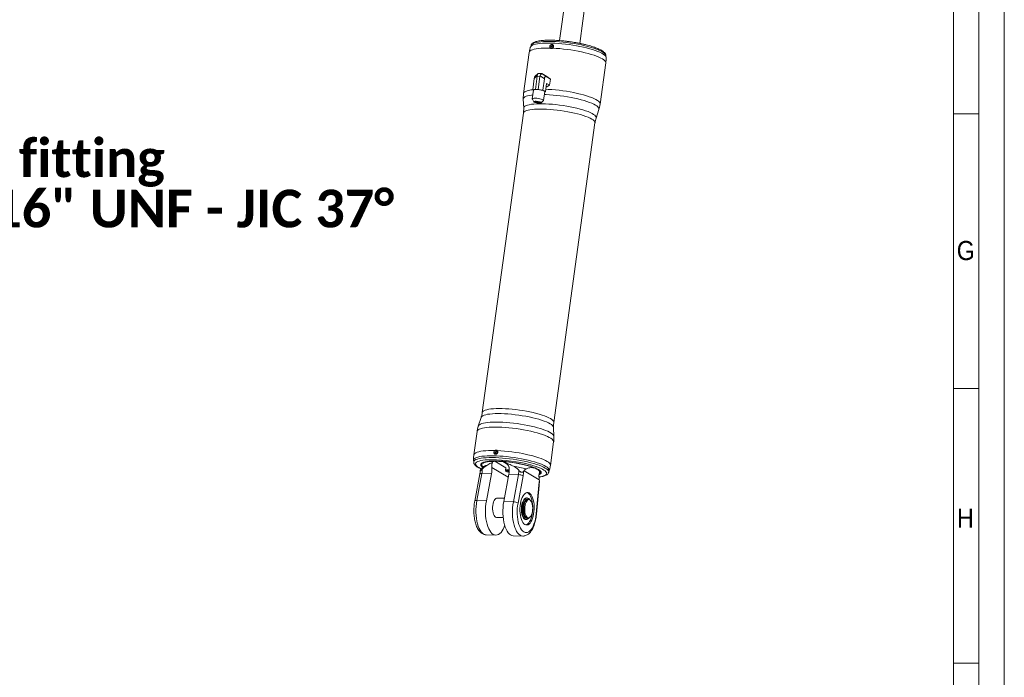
# Model space of a CAD drawing. Header units: millimetres. Extents: x 50 to 4179, y 50 to 2920.
# Tile 7 of 9: x 3187 to 4155, y 696 to 1342. Entities that reach past the tile are written whole.
import ezdxf

# ---------------------------------------------------------------- set-up
doc = ezdxf.new("R2010")
doc.units = ezdxf.units.MM
doc.header["$LTSCALE"] = 5
doc.linetypes.add('SLD-Solido', pattern=[0])
doc.styles.add('SLDTEXTSTYLE0', font='GOTHIC.TTF', dxfattribs={"width": 0.913})
doc.styles.add('SLDTEXTSTYLE1', font='CALIBRIB.TTF')

# ---------------------------------------------------------------- blocks, each defined once
blk = doc.blocks.new('SW_NOTE_13')
at = {"color": 0, "linetype": 'Continuous', "lineweight": 0, "char_height": 37.0417, "attachment_point": 1, "style": 'SLDTEXTSTYLE1'}
for s, insert in [('Oil fitting', (2.98, 17.99)), ('7/16" UNF - JIC 37°', (2.98, -31.39))]:
    blk.add_mtext(s, dxfattribs=dict(at, insert=insert))

msp = doc.modelspace()

# ---------------------------------------------------------------- linework, layer by layer
at = {"color": 7, "linetype": 'SLD-Solido', "lineweight": 0}
for p, q in [((4155, 50), (4155, 2920)), ((4130, 75), (4130, 2895)), ((4130, 1250), (4105, 1250)), ((4105, 1250), (4130, 1250)), ((4105, 980), (4130, 980)), ((4105, 710), (4130, 710))]:
    msp.add_line(p, q, dxfattribs=at)
at = {"color": 7, "linetype": 'SLD-Solido', "lineweight": 15}
for p, q in [((4105, 100), (4105, 2870)), ((3750.102, 1557.002), (3717.734, 1321.892)), ((3737.547, 1319.164), (3769.915, 1554.274)), ((3689.629, 1317.231), (3689.087, 1315.569)), ((3710.912, 1316.959), (3709.692, 1316.297)), ((3711.818, 1316.311), (3710.912, 1316.959)), ((3687.873, 1310.294), (3682.305, 1269.851)), ((3709.692, 1316.297), (3709.5, 1314.899)), ((3709.5, 1314.899), (3710.527, 1314.163)), ((3710.557, 1314.274), (3709.5, 1314.899)), ((3710.944, 1315.557), (3709.692, 1316.297)), ((3710.944, 1315.557), (3710.799, 1314.504)), ((3711.811, 1316.028), (3710.944, 1315.557)), ((3763.42, 1305.335), (3763.347, 1307.082)), ((3757.595, 1259.486), (3763.163, 1299.929)), ((3696.416, 1289.289), (3693.687, 1286.794)), ((3700.155, 1289.51), (3697.269, 1289.604)), ((3700.255, 1289.485), (3704.48, 1286.579)), ((3700.406, 1289.401), (3705.342, 1286.484)), ((3692.843, 1284.609), (3691.31, 1273.469)), ((3695.766, 1287.281), (3692.843, 1284.609)), ((3695.738, 1286.84), (3693.96, 1273.924)), ((3698.388, 1286.753), (3695.738, 1286.84)), ((3698.388, 1286.753), (3696.61, 1273.837)), ((3702.733, 1284.286), (3698.507, 1287.192)), ((3702.733, 1284.286), (3701.199, 1273.146)), ((3704.958, 1279.644), (3703.848, 1271.58)), ((3707.804, 1277.962), (3704.478, 1276.155)), ((3704.48, 1286.579), (3708.651, 1284.114)), ((3704.958, 1279.644), (3707.804, 1277.962)), ((3705.342, 1286.484), (3708.651, 1284.114)), ((3707.804, 1277.962), (3708.651, 1284.114)), ((3692.074, 1273.282), (3690.885, 1264.642)), ((3691.31, 1273.469), (3692.67, 1273.702)), ((3691.31, 1273.469), (3692.04, 1273.037)), ((3693.569, 1273.857), (3693.96, 1273.924)), ((3693.96, 1273.924), (3694.576, 1273.904)), ((3695.994, 1273.857), (3696.61, 1273.837)), ((3697.286, 1273.736), (3696.61, 1273.837)), ((3701.199, 1273.146), (3698.843, 1273.501)), ((3701.199, 1273.146), (3702.194, 1272.558)), ((3701.893, 1263.127), (3703.083, 1271.767)), ((3702.852, 1272.169), (3703.848, 1271.58)), ((3703.038, 1271.441), (3703.848, 1271.58)), ((3682.048, 1264.445), (3682.421, 1255.514)), ((3690.931, 1264.446), (3692.497, 1261.75)), ((3699.559, 1260.778), (3701.796, 1262.951)), ((3682.191, 1250.691), (3641.663, 956.312)), ((3753.61, 1245.713), (3756.382, 1254.211)), ((3712, 946.629), (3752.528, 1241.007)), ((3640.581, 951.606), (3637.809, 943.109)), ((3712.143, 932.875), (3711.77, 941.806)), ((3636.596, 937.834), (3633.428, 914.827)), ((3708.718, 904.462), (3711.886, 927.469)), ((3655.36, 918.178), (3654.544, 916.989)), ((3654.544, 916.989), (3655.026, 915.757)), ((3655.795, 916.249), (3654.544, 916.989)), ((3655.026, 915.757), (3655.957, 915.726)), ((3656.657, 918.136), (3655.36, 918.178)), ((3656.611, 917.439), (3655.36, 918.178)), ((3656.611, 917.439), (3655.795, 916.249)), ((3655.795, 916.249), (3655.991, 915.749)), ((3656.919, 917.429), (3656.611, 917.439)), ((3656.921, 917.462), (3656.657, 918.136)), ((3633.171, 909.421), (3633.244, 907.674)), ((3640.476, 900.612), (3640.081, 899.925)), ((3641.263, 904.393), (3641.671, 903.88)), ((3664.877, 901.997), (3664.416, 899.605)), ((3639.305, 896.006), (3634.283, 869.287)), ((3641.342, 896.572), (3636.32, 869.853)), ((3650.782, 896.264), (3641.342, 896.572)), ((3645.76, 869.545), (3650.782, 896.264)), ((3667.863, 895.707), (3662.841, 868.988)), ((3664.492, 899.357), (3664.898, 898.817)), ((3666.537, 898.481), (3666.83, 899.142)), ((3667.107, 898.936), (3666.537, 898.481)), ((3668.166, 898.023), (3666.537, 898.481)), ((3666.83, 899.142), (3668.224, 899.096)), ((3667.193, 899.13), (3667.107, 898.936)), ((3667.107, 898.936), (3668.205, 898.627)), ((3677.303, 895.4), (3667.863, 895.707)), ((3672.281, 868.68), (3677.303, 895.4)), ((3681.853, 894.084), (3676.831, 867.365)), ((3682.336, 898.547), (3682.73, 899.234)), ((3697.77, 890.344), (3682.73, 899.234)), ((3697.808, 896.138), (3698.356, 896.533)), ((3697.808, 896.138), (3697.874, 896.187)), ((3706.963, 897.525), (3706.945, 897.473)), ((3706.963, 897.525), (3707.505, 899.187)), ((3694.667, 856.821), (3697.204, 885.01)), ((3695.006, 856.61), (3697.544, 884.799)), ((3697.77, 890.344), (3697.931, 889.329)), ((3663.424, 872.085), (3656.357, 872.316)), ((3685.773, 872.437), (3685.162, 872.457)), ((3686.865, 871.321), (3686.295, 871.34)), ((3645.76, 869.545), (3636.32, 869.853)), ((3672.281, 868.68), (3662.841, 868.988)), ((3681.153, 867.839), (3681.063, 867.842)), ((3687.823, 871.029), (3688.016, 870.902)), ((3688.718, 870.399), (3688.016, 870.902)), ((3655.738, 853.326), (3662.21, 853.115)), ((3680.799, 860.809), (3680.709, 860.812)), ((3680.799, 860.809), (3681.49, 860.966)), ((3685.676, 852.35), (3686.246, 852.331)), ((3687.422, 852.674), (3688.155, 853.13)), ((3684.382, 851.311), (3684.994, 851.291)), ((3645.527, 836.205), (3654.966, 835.897)), ((3672.048, 835.34), (3681.488, 835.032))]:
    msp.add_line(p, q, dxfattribs=at)
at = {"color": 8, "linetype": 'SLD-Solido', "lineweight": 15}
for p, q in [((3667.321, 892.82), (3651.052, 902.437)), ((3664.88, 902.011), (3653.929, 908.485)), ((3666.339, 905.668), (3662.02, 908.221))]:
    msp.add_line(p, q, dxfattribs=at)
at = {"color": 8, "linetype": 'SLD-Solido', "lineweight": 15, "flags": 128}
for points in [[(3689.087, 1315.571), (3689.398, 1316.151), (3690.091, 1316.812), (3691.121, 1317.411), (3692.479, 1317.942), (3694.152, 1318.401), (3696.124, 1318.783), (3698.377, 1319.084), (3700.89, 1319.301), (3703.639, 1319.434), (3706.6, 1319.48), (3709.743, 1319.438), (3713.04, 1319.31), (3716.46, 1319.097), (3719.971, 1318.8), (3723.541, 1318.423), (3727.135, 1317.968), (3730.721, 1317.44), (3734.265, 1316.845), (3737.733, 1316.187), (3741.094, 1315.472), (3744.316, 1314.708), (3747.369, 1313.902), (3750.224, 1313.06), (3752.856, 1312.192), (3755.238, 1311.304), (3757.35, 1310.406), (3759.17, 1309.506), (3760.684, 1308.611), (3761.875, 1307.731), (3762.733, 1306.874), (3763.25, 1306.047), (3763.42, 1305.337)], [(3763.347, 1307.082), (3763.317, 1307.344), (3762.989, 1308.156), (3762.308, 1309.004), (3761.283, 1309.879), (3759.922, 1310.774), (3758.239, 1311.679), (3756.249, 1312.586), (3753.973, 1313.485), (3751.431, 1314.37), (3748.649, 1315.23), (3745.653, 1316.058), (3742.472, 1316.845), (3739.137, 1317.585), (3735.679, 1318.269), (3732.133, 1318.892), (3728.532, 1319.447), (3724.911, 1319.929), (3721.304, 1320.333), (3717.747, 1320.656), (3714.274, 1320.894), (3710.919, 1321.045), (3707.712, 1321.108), (3704.687, 1321.082), (3701.87, 1320.967), (3699.291, 1320.764), (3696.973, 1320.476), (3694.939, 1320.104), (3693.208, 1319.654), (3691.797, 1319.128), (3690.72, 1318.533), (3689.988, 1317.873), (3689.629, 1317.231)], [(3708.483, 1314.514), (3705.307, 1314.545), (3702.322, 1314.488), (3699.556, 1314.343), (3697.034, 1314.111), (3694.78, 1313.794), (3692.815, 1313.395), (3691.159, 1312.918), (3689.826, 1312.368), (3688.83, 1311.75), (3688.178, 1311.068), (3687.879, 1310.331), (3687.873, 1310.294)], [(3763.163, 1299.929), (3763.163, 1300.389), (3762.882, 1301.203), (3762.249, 1302.054), (3761.27, 1302.934), (3759.954, 1303.834), (3758.314, 1304.746), (3756.365, 1305.661), (3754.125, 1306.572), (3751.616, 1307.468), (3748.862, 1308.343), (3745.887, 1309.187), (3742.721, 1309.992), (3739.393, 1310.752), (3735.934, 1311.458), (3732.377, 1312.105), (3728.755, 1312.686), (3725.103, 1313.196), (3721.455, 1313.629), (3717.845, 1313.982), (3714.307, 1314.252), (3710.875, 1314.436)], [(3691.423, 1268.548), (3690.259, 1268.407), (3688.144, 1268.066), (3686.319, 1267.645), (3684.802, 1267.15), (3683.607, 1266.584), (3682.744, 1265.953), (3682.223, 1265.263), (3682.047, 1264.521), (3682.048, 1264.445)], [(3682.305, 1269.851), (3682.335, 1270.008), (3682.688, 1270.734), (3683.39, 1271.403), (3684.432, 1272.01), (3685.807, 1272.547), (3687.5, 1273.011), (3689.496, 1273.398), (3691.335, 1273.652)], [(3753.009, 1258.521), (3751.34, 1259.42), (3749.372, 1260.32), (3747.122, 1261.214), (3744.612, 1262.093), (3741.866, 1262.949), (3738.908, 1263.774), (3735.767, 1264.56), (3732.472, 1265.3), (3729.053, 1265.987), (3725.543, 1266.615), (3721.974, 1267.177), (3718.379, 1267.669), (3714.793, 1268.085), (3711.249, 1268.423), (3707.779, 1268.678), (3704.417, 1268.849), (3702.689, 1268.905)], [(3704.186, 1274.034), (3706.617, 1273.932), (3710.079, 1273.716), (3713.633, 1273.415), (3717.246, 1273.033), (3720.884, 1272.573), (3724.513, 1272.039), (3728.1, 1271.436), (3731.61, 1270.77), (3735.012, 1270.047), (3738.273, 1269.274), (3741.363, 1268.458), (3744.253, 1267.606), (3746.916, 1266.727), (3749.328, 1265.829), (3751.465, 1264.92), (3753.308, 1264.008), (3754.839, 1263.103), (3756.045, 1262.212), (3756.914, 1261.345), (3757.437, 1260.508), (3757.611, 1259.71), (3757.595, 1259.485)], [(3682.421, 1255.514), (3682.493, 1256.061), (3682.898, 1256.76), (3683.652, 1257.401), (3684.748, 1257.977), (3686.175, 1258.483), (3687.919, 1258.914), (3689.962, 1259.265), (3692.285, 1259.532), (3694.863, 1259.714), (3697.672, 1259.809), (3700.684, 1259.814), (3703.868, 1259.731), (3707.194, 1259.56), (3710.627, 1259.303), (3714.134, 1258.963), (3717.68, 1258.542), (3721.23, 1258.046), (3724.748, 1257.478), (3728.199, 1256.845), (3731.55, 1256.152), (3734.767, 1255.408), (3737.817, 1254.618), (3740.672, 1253.792), (3743.301, 1252.937), (3745.679, 1252.061), (3747.783, 1251.174), (3749.592, 1250.284), (3751.087, 1249.401), (3752.254, 1248.532), (3753.08, 1247.686), (3753.559, 1246.873), (3753.685, 1246.099), (3753.61, 1245.713)], [(3749.275, 1244.808), (3747.642, 1245.685), (3745.708, 1246.563), (3743.493, 1247.434), (3741.018, 1248.29), (3738.307, 1249.121), (3735.389, 1249.92), (3732.291, 1250.678), (3729.045, 1251.388), (3725.682, 1252.043), (3722.237, 1252.637), (3718.744, 1253.163), (3715.237, 1253.616), (3711.75, 1253.993), (3708.32, 1254.288), (3704.979, 1254.499), (3701.762, 1254.625), (3698.699, 1254.663), (3695.822, 1254.614), (3693.159, 1254.477), (3690.737, 1254.255), (3688.579, 1253.949), (3686.707, 1253.563), (3685.14, 1253.1), (3683.893, 1252.565), (3682.978, 1251.963), (3682.406, 1251.301), (3682.191, 1250.691)], [(3756.382, 1254.211), (3756.42, 1254.346), (3756.422, 1255.112), (3756.077, 1255.92), (3755.389, 1256.763), (3754.363, 1257.633), (3753.009, 1258.521)], [(3752.528, 1241.007), (3752.52, 1241.49), (3752.221, 1242.275), (3751.576, 1243.095), (3750.591, 1243.942), (3749.275, 1244.808)], [(3641.663, 956.311), (3641.878, 956.922), (3642.45, 957.585), (3643.365, 958.187), (3644.612, 958.722), (3646.179, 959.185), (3648.051, 959.571), (3650.209, 959.877), (3652.632, 960.099), (3655.295, 960.235), (3658.172, 960.285), (3661.234, 960.246), (3664.452, 960.121), (3667.792, 959.909), (3671.223, 959.614), (3674.709, 959.238), (3678.216, 958.784), (3681.71, 958.258), (3685.155, 957.665), (3688.517, 957.01), (3691.763, 956.299), (3694.861, 955.541), (3697.779, 954.743), (3700.49, 953.911), (3702.965, 953.056), (3705.181, 952.185), (3707.114, 951.307), (3708.747, 950.43)], [(3708.462, 945.37), (3706.808, 946.258), (3704.85, 947.148), (3702.606, 948.03), (3700.099, 948.896), (3697.354, 949.738), (3694.398, 950.547), (3691.26, 951.315), (3687.972, 952.034), (3684.567, 952.698), (3681.077, 953.299), (3677.539, 953.832), (3673.987, 954.291), (3670.456, 954.672), (3666.982, 954.971), (3663.598, 955.186), (3660.339, 955.313), (3657.237, 955.351), (3654.323, 955.301), (3651.626, 955.163), (3649.173, 954.938), (3646.987, 954.628), (3645.091, 954.237), (3643.504, 953.768), (3642.241, 953.227), (3641.314, 952.617), (3640.734, 951.946), (3640.581, 951.606)], [(3708.747, 950.43), (3710.063, 949.564), (3711.048, 948.716), (3711.694, 947.896), (3711.992, 947.112), (3712, 946.63)], [(3711.886, 927.469), (3711.901, 927.693), (3711.728, 928.491), (3711.204, 929.328), (3710.335, 930.195), (3709.13, 931.086), (3707.598, 931.991), (3705.755, 932.903), (3703.618, 933.812), (3701.207, 934.71), (3698.544, 935.589), (3695.654, 936.441), (3692.564, 937.257), (3689.302, 938.03), (3685.901, 938.753), (3682.39, 939.419), (3678.803, 940.022), (3675.174, 940.556), (3671.536, 941.016), (3667.923, 941.399), (3664.37, 941.699), (3660.908, 941.915), (3657.571, 942.044), (3654.389, 942.086), (3651.393, 942.04), (3648.61, 941.906), (3646.067, 941.686), (3643.786, 941.381), (3641.79, 940.995), (3640.097, 940.53), (3638.723, 939.993), (3637.68, 939.387), (3636.979, 938.717), (3636.625, 937.992), (3636.596, 937.834)], [(3637.81, 943.111), (3638.12, 943.691), (3638.813, 944.352), (3639.844, 944.951), (3641.201, 945.482), (3642.874, 945.941), (3644.846, 946.322), (3647.1, 946.624), (3649.613, 946.841), (3652.362, 946.974), (3655.322, 947.019), (3658.465, 946.978), (3661.763, 946.85), (3665.183, 946.637), (3668.694, 946.34), (3672.263, 945.962), (3675.858, 945.508), (3679.443, 944.98), (3682.987, 944.384), (3686.456, 943.726), (3689.817, 943.012), (3693.039, 942.248), (3696.091, 941.442), (3698.947, 940.6), (3701.578, 939.732), (3703.961, 938.844), (3706.072, 937.946), (3707.893, 937.046), (3709.406, 936.151), (3710.597, 935.271), (3711.456, 934.414), (3711.973, 933.587), (3712.143, 932.877)], [(3711.77, 941.806), (3711.749, 942.01), (3711.446, 942.804), (3710.793, 943.635), (3709.795, 944.493), (3708.462, 945.37)], [(3704.132, 903.498), (3702.463, 904.396), (3700.495, 905.296), (3698.245, 906.19), (3695.735, 907.069), (3692.989, 907.925), (3690.031, 908.75), (3686.89, 909.536), (3683.595, 910.276), (3680.176, 910.963), (3676.666, 911.591), (3673.097, 912.153), (3669.503, 912.645), (3665.916, 913.061), (3662.372, 913.399), (3658.902, 913.654), (3655.54, 913.825), (3652.316, 913.91), (3649.26, 913.908), (3646.402, 913.819), (3643.768, 913.643), (3641.382, 913.384), (3639.267, 913.042), (3637.442, 912.621), (3635.925, 912.126), (3634.73, 911.56), (3633.867, 910.929), (3633.346, 910.239), (3633.17, 909.497), (3633.171, 909.42)], [(3633.244, 907.674), (3633.302, 908.181), (3633.683, 908.898), (3634.416, 909.558), (3635.493, 910.154), (3636.903, 910.679), (3638.634, 911.13), (3640.668, 911.501), (3642.986, 911.79), (3645.566, 911.992), (3648.382, 912.107), (3651.408, 912.133), (3654.614, 912.071), (3657.97, 911.919), (3661.443, 911.681), (3665, 911.359), (3668.606, 910.954), (3672.227, 910.472), (3675.829, 909.917), (3679.375, 909.294), (3682.832, 908.61), (3686.168, 907.871), (3689.349, 907.083), (3692.345, 906.256), (3695.127, 905.395), (3697.668, 904.511), (3699.945, 903.611), (3701.934, 902.704), (3703.618, 901.799)], [(3633.428, 914.827), (3633.434, 914.864), (3633.733, 915.601), (3634.385, 916.282), (3635.381, 916.901), (3636.714, 917.451), (3638.371, 917.928), (3640.335, 918.327), (3642.589, 918.644), (3645.111, 918.876), (3647.877, 919.021), (3650.862, 919.078), (3654.038, 919.047)], [(3656.43, 918.969), (3659.862, 918.785), (3663.4, 918.515), (3667.01, 918.162), (3670.658, 917.729), (3674.31, 917.219), (3677.932, 916.638), (3681.489, 915.991), (3684.948, 915.285), (3688.276, 914.525), (3691.442, 913.72), (3694.417, 912.876), (3697.171, 912.001), (3699.68, 911.105), (3701.92, 910.194), (3703.869, 909.279), (3705.509, 908.367), (3706.825, 907.467), (3707.804, 906.587), (3708.437, 905.736), (3708.719, 904.922), (3708.718, 904.462)], [(3650.833, 910.043), (3649.933, 910.031), (3647.178, 909.939), (3644.649, 909.761), (3642.372, 909.498), (3640.368, 909.154), (3638.657, 908.732), (3637.258, 908.236), (3636.183, 907.67), (3635.443, 907.042), (3635.046, 906.356), (3634.996, 905.62), (3635.293, 904.84), (3635.934, 904.026), (3636.913, 903.184), (3638.22, 902.324)], [(3638.22, 902.324), (3639.842, 901.453), (3640.624, 901.081)], [(3653.929, 908.485), (3651.334, 908.409), (3648.977, 908.241), (3646.888, 907.984), (3645.094, 907.642), (3643.617, 907.218), (3642.478, 906.719), (3641.69, 906.15), (3641.263, 905.519), (3641.203, 904.833), (3641.511, 904.103), (3641.683, 903.865)], [(3697.874, 896.187), (3698.156, 896.43), (3698.583, 897.061), (3698.643, 897.746), (3698.335, 898.477), (3697.664, 899.244), (3696.638, 900.037), (3695.269, 900.846), (3693.576, 901.66), (3691.581, 902.47), (3689.308, 903.265), (3686.787, 904.034), (3684.05, 904.769), (3681.132, 905.458), (3678.071, 906.095), (3674.905, 906.67), (3671.676, 907.176), (3668.424, 907.607), (3665.192, 907.957), (3662.02, 908.221)], [(3697.565, 893.094), (3698.512, 893.244), (3700.372, 893.627), (3701.928, 894.087), (3703.167, 894.618), (3704.076, 895.216), (3704.644, 895.874), (3704.868, 896.586), (3704.745, 897.345), (3704.275, 898.143), (3703.464, 898.972), (3702.32, 899.824), (3700.854, 900.691), (3699.08, 901.563), (3697.017, 902.433), (3694.684, 903.292), (3692.105, 904.131), (3689.306, 904.941), (3689.123, 904.991)], [(3703.618, 901.799), (3704.979, 900.905), (3706.004, 900.029), (3706.684, 899.182), (3707.012, 898.369), (3706.986, 897.601), (3706.963, 897.525)], [(3707.505, 899.187), (3707.543, 899.322), (3707.545, 900.088), (3707.2, 900.897), (3706.512, 901.74), (3705.486, 902.609), (3704.132, 903.498)], [(3639.305, 896.006), (3639.349, 896.119), (3639.528, 896.29), (3639.83, 896.425), (3640.245, 896.519), (3640.755, 896.569), (3641.342, 896.572)], [(3697.204, 885.01), (3697.437, 884.913), (3697.539, 884.825), (3697.544, 884.799)], [(3634.283, 869.286), (3634.327, 869.399), (3634.506, 869.57), (3634.808, 869.705), (3635.223, 869.8), (3635.733, 869.849), (3636.32, 869.853)], [(3636.32, 869.853), (3635.866, 866.992), (3635.561, 864.048), (3635.411, 861.064), (3635.417, 858.081), (3635.579, 855.143), (3635.896, 852.292), (3636.362, 849.567), (3636.97, 847.009), (3637.713, 844.654), (3638.579, 842.536), (3639.556, 840.684), (3640.63, 839.126), (3641.786, 837.883), (3643.007, 836.974), (3644.276, 836.411), (3645.527, 836.205)], [(3681.507, 835.031), (3680.237, 835.239), (3678.969, 835.802), (3677.747, 836.711), (3676.592, 837.953), (3675.517, 839.511), (3674.54, 841.363), (3673.674, 843.482), (3672.931, 845.837), (3672.323, 848.395), (3671.857, 851.119), (3671.541, 853.971), (3671.378, 856.909), (3671.372, 859.891), (3671.522, 862.876), (3671.827, 865.819), (3672.281, 868.68)], [(3694.667, 856.821), (3694.899, 856.725), (3695.002, 856.636), (3695.006, 856.61)]]:
    msp.add_lwpolyline(points, dxfattribs=at)
at = {"color": 7, "linetype": 'SLD-Solido', "lineweight": 15, "flags": 128}
for points in [[(3710.938, 1317.144), (3710.359, 1317.042), (3709.835, 1316.714), (3709.446, 1316.211), (3709.251, 1315.609), (3709.279, 1315), (3709.527, 1314.476), (3709.956, 1314.117), (3710.039, 1314.078)], [(3690.931, 1264.446), (3690.904, 1264.711), (3691.218, 1264.968), (3691.885, 1265.152), (3692.858, 1265.25), (3694.072, 1265.254), (3695.444, 1265.166), (3696.88, 1264.989), (3698.283, 1264.738), (3699.556, 1264.428), (3700.614, 1264.082), (3701.384, 1263.722), (3701.814, 1263.373), (3701.874, 1263.059), (3701.796, 1262.951)], [(3697.551, 1260.494), (3698.481, 1260.505), (3699.172, 1260.602), (3699.557, 1260.776), (3699.598, 1261.009), (3699.292, 1261.279), (3698.668, 1261.559), (3697.786, 1261.822), (3696.735, 1262.043), (3695.616, 1262.199), (3694.539, 1262.275), (3693.609, 1262.264), (3692.918, 1262.167), (3692.533, 1261.994), (3692.492, 1261.76), (3692.798, 1261.491), (3693.422, 1261.21), (3694.304, 1260.947), (3695.355, 1260.726), (3696.474, 1260.571), (3697.551, 1260.494)], [(3697.435, 1260.563), (3696.387, 1260.639), (3695.301, 1260.796), (3694.296, 1261.017), (3693.481, 1261.278), (3692.943, 1261.55), (3692.742, 1261.804), (3692.898, 1262.013), (3693.396, 1262.154), (3694.18, 1262.211), (3695.167, 1262.179), (3696.249, 1262.061), (3697.308, 1261.869), (3698.231, 1261.625), (3698.917, 1261.355), (3699.292, 1261.088), (3699.315, 1260.853), (3698.983, 1260.676), (3698.333, 1260.576), (3697.435, 1260.563)], [(3656.864, 918.214), (3656.605, 918.39), (3656.06, 918.529), (3655.481, 918.427), (3654.957, 918.099), (3654.568, 917.596), (3654.373, 916.994), (3654.401, 916.385), (3654.649, 915.861), (3655.078, 915.502), (3655.314, 915.411)], [(3696.894, 900.41), (3695.383, 901.215), (3693.574, 902.021), (3691.487, 902.818), (3689.147, 903.597), (3686.583, 904.35), (3683.822, 905.066), (3680.899, 905.738), (3677.847, 906.358), (3674.702, 906.918), (3671.502, 907.413), (3668.282, 907.835), (3665.082, 908.181), (3661.939, 908.447), (3658.889, 908.628), (3655.969, 908.723), (3653.212, 908.731), (3650.651, 908.652), (3648.316, 908.486), (3646.235, 908.237), (3644.431, 907.905), (3642.926, 907.496), (3641.738, 907.015), (3640.88, 906.466), (3640.362, 905.857), (3640.191, 905.194), (3640.369, 904.485), (3640.893, 903.739), (3641.677, 903.025)], [(3697.662, 895.36), (3698.109, 895.565), (3698.967, 896.114), (3699.484, 896.723), (3699.655, 897.386), (3699.477, 898.095), (3698.953, 898.841), (3698.089, 899.616), (3696.894, 900.41)], [(3664.492, 899.357), (3664.489, 899.361), (3664.433, 899.657), (3664.728, 899.899), (3665.355, 900.072), (3666.27, 900.164), (3667.412, 900.168), (3668.231, 900.124)], [(3668.232, 899.517), (3668.145, 899.523), (3666.984, 899.56), (3666.012, 899.511), (3665.3, 899.378), (3664.901, 899.171), (3664.845, 898.906), (3665.137, 898.602), (3665.753, 898.282), (3666.649, 897.969), (3667.758, 897.688), (3668.131, 897.61)], [(3655.738, 853.326), (3655.578, 853.338), (3654.781, 853.618), (3654.032, 854.252), (3653.361, 855.215), (3652.793, 856.47), (3652.35, 857.97), (3652.049, 859.656), (3651.902, 861.463), (3651.915, 863.323), (3652.086, 865.163), (3652.409, 866.913), (3652.872, 868.506), (3653.457, 869.881), (3654.142, 870.984), (3654.9, 871.774), (3655.702, 872.219), (3656.357, 872.316)], [(3683.582, 846.354), (3682.611, 847.116), (3681.71, 848.206), (3680.898, 849.601), (3680.194, 851.27), (3679.613, 853.175), (3679.168, 855.274), (3678.87, 857.52), (3678.724, 859.863), (3678.735, 862.25), (3678.902, 864.629), (3679.221, 866.945), (3679.685, 869.148), (3680.283, 871.188), (3681.004, 873.019), (3681.829, 874.601), (3682.741, 875.898), (3683.72, 876.881), (3684.743, 877.529), (3685.788, 877.827), (3686.831, 877.767), (3687.85, 877.352), (3688.82, 876.591), (3689.722, 875.501), (3690.534, 874.106), (3691.238, 872.437), (3691.819, 870.532), (3692.264, 868.433), (3692.562, 866.187), (3692.707, 863.844), (3692.697, 861.456), (3692.53, 859.078), (3692.211, 856.761), (3691.747, 854.559), (3691.148, 852.519), (3690.428, 850.688), (3689.603, 849.106), (3688.691, 847.809), (3687.712, 846.825), (3686.689, 846.178), (3685.644, 845.88), (3684.601, 845.94), (3683.582, 846.354)], [(3680.799, 860.809), (3680.844, 862.76), (3681.045, 864.681), (3681.396, 866.506), (3681.884, 868.173), (3682.492, 869.625), (3683.201, 870.813), (3683.985, 871.695), (3684.819, 872.243), (3685.673, 872.438), (3686.519, 872.272), (3687.327, 871.752), (3688.072, 870.895), (3688.116, 870.831)], [(3681.153, 867.839), (3681.766, 869.408), (3682.493, 870.695), (3683.307, 871.655), (3684.176, 872.25), (3685.07, 872.458), (3685.162, 872.457)], [(3686.295, 871.34), (3685.64, 871.243), (3684.838, 870.798), (3684.08, 870.008), (3683.395, 868.905), (3682.81, 867.53), (3682.347, 865.937), (3682.023, 864.187), (3681.852, 862.347), (3681.84, 860.487), (3681.987, 858.679), (3682.288, 856.994), (3682.731, 855.494), (3683.299, 854.239), (3683.97, 853.276), (3684.719, 852.642)], [(3685.561, 877.792), (3686.501, 877.396), (3687.472, 876.635), (3688.373, 875.545), (3689.185, 874.15), (3689.89, 872.481), (3690.471, 870.576), (3690.915, 868.477), (3691.214, 866.231), (3691.359, 863.888), (3691.348, 861.5), (3691.181, 859.122), (3690.863, 856.805), (3690.399, 854.603), (3689.8, 852.563), (3689.08, 850.732), (3688.254, 849.15), (3687.342, 847.853), (3686.364, 846.869), (3685.34, 846.222), (3684.523, 845.959)], [(3663.815, 845.043), (3663.383, 843.98), (3662.388, 841.903), (3661.299, 840.098), (3660.131, 838.591), (3658.9, 837.402), (3657.625, 836.549), (3656.324, 836.045), (3655.014, 835.895), (3653.716, 836.104), (3652.447, 836.666), (3651.226, 837.575), (3650.07, 838.818), (3648.996, 840.376), (3648.019, 842.228), (3647.153, 844.346), (3646.41, 846.702), (3645.801, 849.26), (3645.336, 851.984), (3645.019, 854.835), (3644.857, 857.774), (3644.851, 860.756), (3645.001, 863.741), (3645.305, 866.684), (3645.76, 869.545)], [(3662.841, 868.988), (3662.387, 866.127), (3662.083, 863.184), (3661.932, 860.199), (3661.938, 857.217), (3662.101, 854.278), (3662.417, 851.427), (3662.883, 848.703), (3663.492, 846.145), (3664.234, 843.789), (3665.1, 841.671), (3666.078, 839.819), (3667.152, 838.261), (3668.308, 837.018), (3669.529, 836.109), (3670.797, 835.547), (3672.048, 835.34)], [(3676.831, 867.365), (3676.415, 864.712), (3676.15, 861.98), (3676.038, 859.213), (3676.083, 856.458), (3676.283, 853.761), (3676.635, 851.165), (3677.134, 848.715), (3677.77, 846.451), (3678.534, 844.41), (3679.412, 842.626), (3680.391, 841.129), (3681.453, 839.943), (3682.582, 839.089), (3683.758, 838.581), (3684.963, 838.426), (3686.175, 838.628), (3687.376, 839.183), (3688.544, 840.082), (3689.661, 841.31), (3690.708, 842.846), (3691.668, 844.666), (3692.525, 846.739), (3693.265, 849.03), (3693.874, 851.502), (3694.345, 854.114), (3694.667, 856.821)], [(3684.382, 851.311), (3683.822, 851.408), (3683.003, 851.851), (3682.242, 852.635), (3681.566, 853.734), (3680.997, 855.111), (3680.556, 856.718), (3680.256, 858.502), (3680.109, 860.4), (3680.119, 862.35), (3680.286, 864.283), (3680.604, 866.135), (3681.063, 867.842)], [(3687.422, 852.674), (3686.901, 852.428), (3686.086, 852.343), (3685.289, 852.624), (3684.54, 853.257), (3683.869, 854.22), (3683.301, 855.476), (3682.858, 856.975), (3682.557, 858.661), (3682.41, 860.468), (3682.422, 862.328), (3682.593, 864.168), (3682.917, 865.919), (3683.38, 867.512), (3683.965, 868.886), (3684.65, 869.989), (3685.408, 870.779), (3686.21, 871.224), (3687.025, 871.309), (3687.823, 871.029), (3687.823, 871.029)], [(3688.534, 870.519), (3687.754, 870.787), (3686.957, 870.687), (3686.175, 870.224), (3685.44, 869.415), (3684.783, 868.295), (3684.231, 866.909), (3683.805, 865.314), (3683.524, 863.575), (3683.399, 861.764), (3683.435, 859.953), (3683.631, 858.219), (3683.978, 856.631), (3684.463, 855.255), (3685.065, 854.147), (3685.76, 853.352), (3686.52, 852.903), (3687.313, 852.818), (3688.106, 853.101), (3688.869, 853.74), (3689.568, 854.71), (3690.176, 855.969), (3690.667, 857.467), (3691.022, 859.143), (3691.226, 860.928), (3691.271, 862.748), (3691.155, 864.529), (3690.882, 866.199), (3690.464, 867.689), (3689.917, 868.937), (3689.265, 869.894), (3688.534, 870.519)], [(3680.709, 860.812), (3680.831, 858.809), (3681.12, 856.92), (3681.567, 855.216), (3682.155, 853.759), (3682.861, 852.605), (3683.659, 851.796), (3684.521, 851.363), (3685.412, 851.321), (3686.301, 851.672), (3687.154, 852.404), (3687.347, 852.629)], [(3681.449, 860.98), (3681.562, 859.193), (3681.835, 857.518), (3682.255, 856.027), (3682.805, 854.782), (3683.463, 853.836), (3683.738, 853.56)], [(3684.719, 852.642), (3685.516, 852.362), (3685.676, 852.35)]]:
    msp.add_lwpolyline(points, dxfattribs=at)
at = {"color": 7, "linetype": 'SLD-Solido', "lineweight": 15}
for centre, radius, start, end in [((3692.738, 1272.974), 0.731, 95.289874, 155.065955), ((3693.976, 1268.795), 5.078, 94.589906, 104.897493), ((3694.615, 1262.264), 11.64, 90.191821, 95.153107), ((3694.66, 1254.719), 19.185, 86.01338, 90.251462), ((3694.299, 1248.994), 24.921, 83.117337, 86.10182), ((3694.158, 1247.68), 26.243, 79.716542, 83.154634), ((3696.465, 1258.627), 15.063, 67.644084, 80.91768), ((3701.019, 1269.819), 2.98, 52.045663, 66.777205), ((3702.615, 1271.766), 0.468, 0.125919, 59.567689), ((3697.071, 1268.907), 7.672, 241.604077, 271.541019), ((3697.705, 1263.978), 2.774, 261.140214, 292.766896), ((3619.497, 900.612), 22.215, 349.521433, 0.473818), ((3646.554, 897.219), 7.227, 93.247805, 133.976956), ((3628.811, 900.319), 22.342, 349.544941, 5.440912), ((3650.174, 757.404), 152.64, 75.216494, 89.752666), ((3654.718, 808.485), 100.004, 85.812654, 90.452188), ((3645.892, 899.762), 22.342, 349.544941, 5.440912), ((3655.223, 789.354), 115.52, 75.131484, 81.396133), ((3655.458, 899.44), 22.215, 349.521433, 0.473818), ((3677.291, 886.831), 8.569, 57.834267, 89.918982), ((3652.728, 899.492), 29.622, 349.480945, 358.171717), ((3724.608, 882.622), 27.508, 165.888703, 175.020402), ((3672.269, 860.111), 8.569, 57.834267, 89.918982), ((3694.787, 862.123), 13.298, 143.837981, 184.944251)]:
    msp.add_arc(centre, radius, start, end, dxfattribs=at)
for centre, major_axis, ratio, start_param, end_param in [((3698.151, 1285.907), (-1.34, 3.625), 0.5440528, 6.0651918, 7.2746665), ((3699.034, 1285.878), (1.19, 3.62), 0.2492752, 6.2474244, 7.5655405), ((3705.627, 1285.663), (5.439, -3.844), 0.0224754, 2.8725132, 2.9988533), ((3694.468, 1282.539), (-0.31, 4.476), 0.3766418, 0.290874, 1.0643617), ((3691.558, 1286.122), (3.853, 2.416), 0.7008284, 5.7526408, 5.878981), ((3705.627, 1285.663), (7.235, -1.119), 0.4897019, 3.0234118, 3.149752), ((3704.357, 1282.217), (-0.31, 4.476), 0.3766418, 6.0294309, 7.347547)]:
    msp.add_ellipse(centre, major_axis=major_axis, ratio=ratio, start_param=start_param, end_param=end_param, dxfattribs=at)
for points, knots in [([(3759.123, 1312.217), (3758.847, 1312.375), (3758.022, 1312.848), (3756.454, 1313.614), (3754.341, 1314.508), (3752.008, 1315.371), (3749.475, 1316.203), (3746.757, 1317), (3743.874, 1317.76), (3740.849, 1318.477), (3737.704, 1319.146), (3734.467, 1319.763), (3731.163, 1320.322), (3727.822, 1320.818), (3724.471, 1321.249), (3721.139, 1321.609), (3717.853, 1321.896), (3714.642, 1322.108), (3711.533, 1322.242), (3708.55, 1322.296), (3705.717, 1322.271), (3703.057, 1322.164), (3700.588, 1321.975), (3698.326, 1321.702), (3696.28, 1321.342), (3694.456, 1320.885), (3692.85, 1320.312), (3691.566, 1319.639), (3690.607, 1318.854), (3689.961, 1318.075), (3689.748, 1317.489), (3689.66, 1317.245)], [0, 0, 0, 0, 0.018928, 0.0565376, 0.0935101, 0.1299878, 0.1661508, 0.2021077, 0.2379261, 0.2736494, 0.3093072, 0.3449204, 0.3805049, 0.4160731, 0.4516361, 0.4872025, 0.5227807, 0.5583822, 0.5940201, 0.6297114, 0.6654783, 0.7013525, 0.7373801, 0.7736322, 0.8102215, 0.8473331, 0.8852638, 0.9243631, 0.9549217, 0.9813101, 1, 1, 1, 1]), ([(3708.483, 1314.514), (3708.357, 1314.679), (3708.106, 1315.01), (3707.979, 1315.666), (3708.062, 1316.351), (3708.36, 1317.002), (3708.836, 1317.541), (3709.435, 1317.91), (3710.09, 1318.066), (3710.724, 1317.994), (3711.268, 1317.701), (3711.662, 1317.22), (3711.861, 1316.604), (3711.845, 1315.922), (3711.612, 1315.252), (3711.256, 1314.747), (3710.975, 1314.518), (3710.875, 1314.436)], [0, 0, 0, 0, 0.0686482, 0.1373245, 0.2060582, 0.2748701, 0.3437114, 0.4124919, 0.4811348, 0.5496431, 0.6181126, 0.6866668, 0.7553684, 0.8241837, 0.8930226, 0.9618071, 1, 1, 1, 1]), ([(3689.134, 1315.589), (3689.011, 1315.246), (3688.529, 1313.902), (3688.12, 1312.118), (3687.955, 1310.675), (3687.91, 1310.287)], [0, 0, 0, 0, 0.2006501, 0.7851703, 1, 1, 1, 1]), ([(3708.483, 1314.514), (3708.64, 1314.382), (3708.955, 1314.118), (3709.577, 1313.987), (3710.252, 1314.061), (3710.663, 1314.308), (3710.875, 1314.436)], [0, 0, 0, 0, 0.2457671, 0.4915442, 0.7370807, 1, 1, 1, 1]), ([(3763.319, 1307.106), (3763.324, 1307.183), (3763.349, 1307.611), (3763.093, 1308.362), (3762.607, 1309.303), (3761.837, 1310.223), (3760.782, 1311.146), (3759.803, 1311.811), (3759.206, 1312.167), (3759.123, 1312.217)], [0, 0, 0, 0, 0.0337833, 0.186548, 0.3472618, 0.529807, 0.7432822, 0.9642372, 1, 1, 1, 1]), ([(3763.127, 1299.934), (3763.185, 1300.286), (3763.41, 1301.65), (3763.496, 1303.475), (3763.408, 1304.933), (3763.382, 1305.366)], [0, 0, 0, 0, 0.19640725, 0.76068041, 1, 1, 1, 1]), ([(3682.342, 1269.843), (3682.254, 1269.2), (3682.026, 1267.547), (3681.959, 1265.73), (3682.055, 1264.576), (3682.066, 1264.438)], [0, 0, 0, 0, 0.35935, 0.9234357, 1, 1, 1, 1]), ([(3756.372, 1254.205), (3756.391, 1254.254), (3756.786, 1255.301), (3757.217, 1257.069), (3757.462, 1258.806), (3757.559, 1259.488)], [0, 0, 0, 0, 0.0291066, 0.6191414, 1, 1, 1, 1]), ([(3682.414, 1255.505), (3682.437, 1254.548), (3682.475, 1252.94), (3682.247, 1251.34), (3682.155, 1250.692)], [0, 0, 0, 0, 0.5949728, 1, 1, 1, 1]), ([(3752.55, 1241.001), (3752.667, 1241.802), (3752.9, 1243.397), (3753.383, 1244.925), (3753.623, 1245.685)], [0, 0, 0, 0, 0.50227709, 1, 1, 1, 1]), ([(3641.627, 956.317), (3641.591, 955.984), (3641.449, 954.687), (3641.083, 953.11), (3640.66, 951.925), (3640.56, 951.644)], [0, 0, 0, 0, 0.2091685, 0.812459, 1, 1, 1, 1]), ([(3637.857, 943.129), (3637.733, 942.785), (3637.252, 941.442), (3636.842, 939.659), (3636.677, 938.216), (3636.633, 937.829)], [0, 0, 0, 0, 0.2007251, 0.785464, 1, 1, 1, 1]), ([(3711.81, 941.833), (3711.784, 942.266), (3711.699, 943.686), (3711.785, 945.304), (3711.991, 946.452), (3712.022, 946.619)], [0, 0, 0, 0, 0.2730014, 0.8940917, 1, 1, 1, 1]), ([(3711.85, 927.474), (3711.908, 927.826), (3712.132, 929.19), (3712.219, 931.015), (3712.131, 932.472), (3712.105, 932.906)], [0, 0, 0, 0, 0.1964084, 0.7606808, 1, 1, 1, 1]), ([(3633.466, 914.822), (3633.377, 914.178), (3633.149, 912.524), (3633.082, 910.706), (3633.178, 909.552), (3633.189, 909.414)], [0, 0, 0, 0, 0.3596473, 0.9234712, 1, 1, 1, 1]), ([(3656.43, 918.969), (3656.562, 918.799), (3656.825, 918.461), (3656.98, 917.789), (3656.929, 917.085), (3656.665, 916.415), (3656.22, 915.857), (3655.643, 915.474), (3654.999, 915.312), (3654.361, 915.386), (3653.801, 915.689), (3653.38, 916.186), (3653.148, 916.821), (3653.131, 917.523), (3653.334, 918.21), (3653.669, 918.727), (3653.941, 918.963), (3654.038, 919.047)], [0, 0, 0, 0, 0.0686482, 0.1373245, 0.2060582, 0.2748701, 0.3437114, 0.4124919, 0.4811348, 0.5496431, 0.6181126, 0.6866668, 0.7553684, 0.8241837, 0.8930226, 0.9618071, 1, 1, 1, 1]), ([(3656.43, 918.969), (3656.268, 919.103), (3655.943, 919.373), (3655.314, 919.508), (3654.645, 919.43), (3654.245, 919.177), (3654.038, 919.047)], [0, 0, 0, 0, 0.2457671, 0.4915442, 0.7370807, 1, 1, 1, 1]), ([(3633.272, 907.636), (3633.268, 907.563), (3633.243, 907.141), (3633.499, 906.394), (3633.984, 905.453), (3634.755, 904.533), (3635.809, 903.61), (3636.791, 902.946), (3637.65, 902.429), (3638.583, 901.909), (3639.623, 901.374), (3640.505, 901.006), (3640.664, 900.94)], [0, 0, 0, 0, 0.0227589, 0.1326042, 0.2481652, 0.379424, 0.5329231, 0.6918005, 0.7175156, 0.8000182, 0.9639495, 1, 1, 1, 1]), ([(3640.081, 899.925), (3639.966, 899.715), (3639.76, 899.338), (3639.659, 899.025), (3639.728, 898.943), (3639.965, 899.074), (3640.474, 899.517), (3641.099, 900.149), (3641.565, 900.641), (3641.712, 900.796)], [0, 0, 0, 0, 0.1673961, 0.2992765, 0.4067068, 0.5143167, 0.6516249, 0.8899836, 1, 1, 1, 1]), ([(3641.536, 902.42), (3641.327, 902.075), (3641.049, 901.614), (3640.59, 900.813), (3640.476, 900.612)], [0, 0, 0, 0, 0.7495029, 1, 1, 1, 1]), ([(3641.705, 903.825), (3641.698, 903.835), (3641.65, 903.904), (3641.922, 903.483), (3641.678, 902.81), (3641.536, 902.42)], [0, 0, 0, 0, 0.0652128, 0.4567544, 1, 1, 1, 1]), ([(3641.679, 903.863), (3641.677, 903.885), (3641.676, 903.907), (3641.697, 903.822), (3641.697, 903.822)], [0, 0, 0, 0, 0.9990345, 1, 1, 1, 1]), ([(3641.712, 900.796), (3642.53, 901.612), (3643.961, 903.039), (3645.49, 904.016), (3646.145, 904.434)], [0, 0, 0, 0, 0.5714008, 1, 1, 1, 1]), ([(3646.145, 904.434), (3646.823, 904.849), (3648.182, 905.682), (3649.907, 906.612), (3651.081, 907), (3651.538, 907.152)], [0, 0, 0, 0, 0.3778022, 0.7575529, 1, 1, 1, 1]), ([(3651.052, 902.437), (3651.027, 902.836), (3650.976, 903.651), (3651.054, 904.82), (3651.217, 905.927), (3651.398, 906.686), (3651.512, 907.066), (3651.538, 907.152)], [0, 0, 0, 0, 0.2075086, 0.4237014, 0.671505, 0.9261944, 1, 1, 1, 1]), ([(3651.538, 907.152), (3651.563, 907.18), (3651.96, 907.641), (3652.631, 908.283), (3653.546, 908.426), (3653.929, 908.485)], [0, 0, 0, 0, 0.037036, 0.5967374, 1, 1, 1, 1]), ([(3662.02, 908.221), (3662.515, 908.129), (3663.662, 907.916), (3664.727, 907.213), (3665.254, 906.733), (3665.286, 906.703)], [0, 0, 0, 0, 0.416784, 0.9641474, 1, 1, 1, 1]), ([(3665.286, 906.703), (3666.189, 906.416), (3668.695, 905.619), (3671.018, 904.372), (3672.505, 903.575)], [0, 0, 0, 0, 0.3601003, 1, 1, 1, 1]), ([(3665.286, 906.703), (3665.528, 906.491), (3666.014, 906.065), (3666.696, 905.293), (3667.321, 904.393), (3667.761, 903.474), (3668.03, 902.625), (3668.099, 902.13), (3668.134, 901.88)], [0, 0, 0, 0, 0.17146376, 0.34454537, 0.54215341, 0.74405719, 0.8710358, 1, 1, 1, 1]), ([(3672.505, 903.575), (3672.514, 903.57), (3673.339, 903.131), (3674.939, 902.142), (3676.62, 900.751), (3677.463, 899.849), (3677.673, 899.624)], [0, 0, 0, 0, 0.0046846, 0.4266906, 0.8571344, 1, 1, 1, 1]), ([(3682.73, 899.234), (3682.938, 899.524), (3683.363, 900.115), (3684.138, 900.66), (3684.664, 900.911), (3684.866, 901.007)], [0, 0, 0, 0, 0.3727358, 0.7592987, 1, 1, 1, 1]), ([(3684.866, 901.007), (3685.41, 901.247), (3686.51, 901.732), (3688.511, 902.27), (3690.541, 902.319), (3692.576, 901.938), (3694.458, 901.237), (3696.13, 900.371), (3697.413, 899.456), (3698.051, 898.577), (3698.051, 897.577), (3697.737, 896.477), (3697.385, 895.087), (3697.399, 894.095), (3697.406, 893.594)], [0, 0, 0, 0, 0.073004, 0.1476809, 0.2207233, 0.2963309, 0.3990593, 0.5044787, 0.6149352, 0.7284427, 0.7985879, 0.8710038, 0.9349394, 1, 1, 1, 1]), ([(3707.495, 899.181), (3707.514, 899.23), (3707.909, 900.277), (3708.34, 902.046), (3708.586, 903.783), (3708.682, 904.465)], [0, 0, 0, 0, 0.0291007, 0.6190175, 1, 1, 1, 1]), ([(3639.67, 899.049), (3639.657, 898.788), (3639.611, 897.914), (3639.466, 896.897), (3639.334, 896.166), (3639.305, 896.006)], [0, 0, 0, 0, 0.2490306, 0.8363695, 1, 1, 1, 1]), ([(3677.673, 899.624), (3677.928, 899.352), (3678.435, 898.81), (3679.24, 898.178), (3680.028, 897.761), (3680.72, 897.602), (3681.372, 897.678), (3681.945, 897.985), (3682.2, 898.352), (3682.336, 898.547)], [0, 0, 0, 0, 0.18092361, 0.36060289, 0.47978656, 0.59998174, 0.70763924, 0.84411607, 1, 1, 1, 1]), ([(3697.406, 893.594), (3697.466, 892.856), (3697.546, 891.871), (3697.725, 890.65), (3697.77, 890.344)], [0, 0, 0, 0, 0.7495029, 1, 1, 1, 1]), ([(3697.468, 892.976), (3697.721, 893.006), (3698.743, 893.123), (3700.301, 893.418), (3702.139, 893.87), (3703.74, 894.445), (3705.026, 895.117), (3705.984, 895.903), (3706.615, 896.657), (3706.82, 897.215), (3706.898, 897.43)], [0, 0, 0, 0, 0.05106493, 0.20590521, 0.36295551, 0.52347218, 0.68893412, 0.81825297, 0.92992462, 1, 1, 1, 1]), ([(3697.568, 895.658), (3697.615, 895.787), (3697.716, 896.064), (3697.864, 896.179), (3697.827, 896.153), (3697.822, 896.149)], [0, 0, 0, 0, 0.429582, 0.9172092, 1, 1, 1, 1]), ([(3697.544, 884.799), (3697.576, 885.112), (3697.67, 886.026), (3697.818, 887.038), (3697.972, 887.664), (3697.996, 887.759)], [0, 0, 0, 0, 0.30720053, 0.89564301, 1, 1, 1, 1]), ([(3697.931, 889.329), (3697.97, 889.013), (3698.039, 888.45), (3698.041, 887.915), (3697.985, 887.776), (3697.98, 887.763)], [0, 0, 0, 0, 0.5352885, 0.9570073, 1, 1, 1, 1]), ([(3634.283, 869.287), (3634.2, 868.821), (3633.96, 867.475), (3633.67, 865.181), (3633.462, 862.416), (3633.403, 859.637), (3633.49, 856.878), (3633.723, 854.17), (3634.103, 851.544), (3634.628, 849.027), (3635.3, 846.644), (3636.121, 844.421), (3637.098, 842.379), (3638.241, 840.549), (3639.5, 839.039), (3640.836, 837.868), (3642.198, 837.018), (3643.666, 836.46), (3644.794, 836.195), (3645.427, 836.224), (3645.519, 836.228)], [0, 0, 0, 0, 0.0323728, 0.0936291, 0.1547467, 0.2158, 0.2768847, 0.338079, 0.3994951, 0.4612604, 0.5235241, 0.5864557, 0.6502163, 0.7148461, 0.7797898, 0.8353125, 0.8875961, 0.9374623, 0.990876, 1, 1, 1, 1]), ([(3681.519, 835.057), (3681.935, 835.054), (3682.865, 835.049), (3684.28, 835.413), (3685.72, 836.05), (3687.09, 836.971), (3688.397, 838.174), (3689.637, 839.672), (3690.789, 841.46), (3691.829, 843.502), (3692.74, 845.753), (3693.512, 848.168), (3694.145, 850.717), (3694.625, 853.321), (3694.884, 855.305), (3694.986, 856.392), (3695.006, 856.61)], [0, 0, 0, 0, 0.0538941, 0.1205517, 0.188017, 0.2582529, 0.332675, 0.4115726, 0.493713, 0.5770819, 0.6600179, 0.7422001, 0.8236776, 0.9046079, 0.9808005, 1, 1, 1, 1])]:
    msp.add_open_spline(points, degree=3, knots=knots, dxfattribs=at)

# ---------------------------------------------------------------- block references
at = {"color": 7, "linetype": 'Continuous', "lineweight": 0}
msp.add_blockref('SW_NOTE_13', (3103.49, 1206.771), dxfattribs=at)

# ---------------------------------------------------------------- texts
at = {"color": 7, "linetype": 'Continuous', "lineweight": 0, "char_height": 18.81, "attachment_point": 1, "style": 'SLDTEXTSTYLE0'}
for s, insert in [('G', (4108.219, 1125.005)), ('H', (4108.476, 862.039))]:
    msp.add_mtext(s, dxfattribs=dict(at, insert=insert))

doc.saveas('drawing.dxf')
